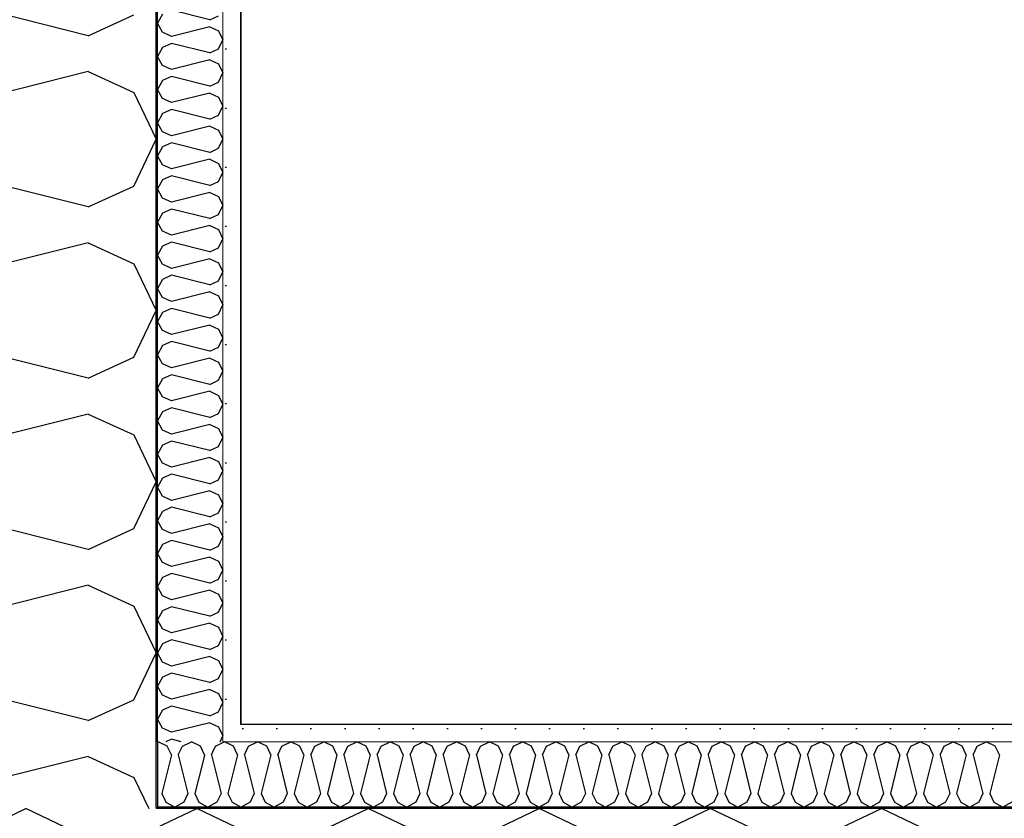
# Model space of a CAD drawing. Header units: millimetres. Extents: x -5000 to 341424, y -9235 to 550260.
# Tile 8 of 236: x 277749 to 278471, y 348012 to 348597. Entities that reach past the tile are written whole.
import ezdxf
from ezdxf.enums import TextEntityAlignment as Align

# ---------------------------------------------------------------- set-up
doc = ezdxf.new("R2010")
doc.units = ezdxf.units.MM
doc.header["$LTSCALE"] = 0.5
doc.header["$MEASUREMENT"] = 0
doc.linetypes.add('PLINE', pattern=[0])
for name, color, linetype in [('232- Ikke-bærende yttervegger (Skravur)(Nye konstruksjoner)', 7, 'Continuous'), ('232- Ikke-bærende yttervegger(Nye konstruksjoner)', 7, 'Continuous'), ('842-M___1_50 Målsetting bygning', 7, 'Continuous'), ('862- M___Nettoareal(Nye konstruksjoner)', 7, 'Continuous'), ('862- M___Nettoareal(Polylinje)(Nye konstruksjoner)', 7, 'Continuous'), ('862- M___Nettoareal(Tekst)(Nye konstruksjoner)', 7, 'Continuous')]:
    doc.layers.add(name, color=color, linetype=linetype)
doc.layers.add('236- Innvendig kledning og overflate(Nye konstruksjoner)', color=7, linetype='Continuous', lineweight=0)
doc.styles.add('GENERATED_STYLE_1', font='txt')
doc.styles.add('GENERATED_STYLE_3', font='arial.ttf')
doc.dimstyles.new('GENERATED_STYLE__2', dxfattribs={"dimtxt": 100, "dimasz": 95, "dimexe": 0.18, "dimexo": 0.0625, "dimgap": 0, "dimtad": 1, "dimtih": 1, "dimtoh": 1, "dimdec": 0, "dimzin": 0, "dimdsep": 46, "dimtxsty": 'GENERATED_STYLE_3', "dimblk": 'ARROWHEAD_6', "dimblk1": 'ARROWHEAD_6', "dimblk2": 'ARROWHEAD_6', "dimcen": 0.09, "dimse1": 1, "dimse2": 1, "dimclrd": 256, "dimclre": 256, "dimclrt": 256, "dimadec": 1, "dimazin": 0, "dimtfac": 1, "dimtdec": 4, "dimtmove": 0, "dimatfit": 3, "dimfxl": 1, "dimtolj": 1, "dimtzin": 0, "dimarcsym": 0})
doc.dimstyles.new('GENERATED_STYLE__4', dxfattribs={"dimtxt": 100, "dimasz": 95, "dimexe": 0.18, "dimexo": 0.0625, "dimgap": 0, "dimtad": 1, "dimdec": 0, "dimzin": 0, "dimdsep": 46, "dimtxsty": 'GENERATED_STYLE_3', "dimblk": 'ARROWHEAD_6', "dimblk1": 'ARROWHEAD_6', "dimblk2": 'ARROWHEAD_6', "dimcen": 0.09, "dimse1": 1, "dimse2": 1, "dimclrd": 256, "dimclre": 256, "dimclrt": 256, "dimadec": 1, "dimazin": 0, "dimtfac": 1, "dimtdec": 4, "dimtmove": 0, "dimatfit": 3, "dimfxl": 1, "dimtolj": 1, "dimtzin": 0, "dimarcsym": 0})
pattern_1 = [(0, (0, 0), (0, 43.30127), [0, -25]), (0, (12.5, 21.65), (0, 43.30127), [0, -25])]

# ---------------------------------------------------------------- blocks, each defined once
blk = doc.blocks.new('LEILIGHET 4__1', base_point=(283768.57, 348580.68))
at = {"layer": '862- M___Nettoareal(Polylinje)(Nye konstruksjoner)', "flags": 128}
blk.add_lwpolyline([(286041.01, 356380.68), (277911.01, 356380.68), (277911.01, 348080.68), (281226.01, 348080.68), (281226.01, 349780.68), (286041.01, 349780.68)], close=True, dxfattribs=at)
at = {"layer": '862- M___Nettoareal(Tekst)(Nye konstruksjoner)', "style": 'GENERATED_STYLE_1'}
for tag, p in [('DUMMY_861', (280027.46, 358559.56)), ('ROOM_NAME', (279287.32, 358509.74)), ('DUMMY_862', (279287.32, 358371.32))]:
    blk.add_attdef(tag, text='', height=100, dxfattribs=at).set_placement(p, align=Align.TOP_LEFT)
blk = doc.blocks.new('*X43')
at = {"layer": '232- Ikke-bærende yttervegger (Skravur)(Nye konstruksjoner)', "linetype": 'PLINE'}
for p, q in [((277850.01, 348067.4), (277850.6, 348067.68)), ((277857.23, 348064.54), (277850.6, 348067.68)), ((277860.19, 348058.04), (277857.23, 348064.54)), ((277865.29, 348058.04), (277868.25, 348064.54)), ((277868.25, 348064.54), (277874.88, 348067.68)), ((277881.51, 348064.54), (277874.88, 348067.68)), ((277884.47, 348058.04), (277881.51, 348064.54)), ((277890.58, 348060.25), (277892.53, 348064.54)), ((277892.53, 348064.54), (277896.97, 348066.64)), ((277860.19, 348058.04), (277853.15, 348029.88)), ((277865.29, 348058.04), (277869.91, 348039.58)), ((277884.47, 348058.04), (277883.17, 348052.84)), ((277853.15, 348029.88), (277855.36, 348025.03))]:
    blk.add_line(p, q, dxfattribs=at)
blk = doc.blocks.new('*X44')
at = {"layer": '232- Ikke-bærende yttervegger (Skravur)(Nye konstruksjoner)', "linetype": 'PLINE'}
for p, q in [((277601.01, 348005.89), (277628.02, 348018.68)), ((277662.28, 348002.46), (277628.02, 348018.68)), ((277719.22, 348002.46), (277753.48, 348018.68)), ((277787.74, 348002.46), (277753.48, 348018.68)), ((277677.57, 347968.87), (277662.28, 348002.46)), ((277703.93, 347968.87), (277719.22, 348002.46)), ((277801.83, 347971.5), (277787.74, 348002.46)), ((277677.57, 347968.87), (277641.2, 347823.39)), ((277703.93, 347968.87), (277722.98, 347892.65)), ((277601.01, 347878.74), (277614.84, 347823.39)), ((277614.84, 347823.39), (277601.01, 347792.98)), ((277641.2, 347823.39), (277645.12, 347814.79))]:
    blk.add_line(p, q, dxfattribs=at)
blk = doc.blocks.new('*X47')
at = {"layer": '232- Ikke-bærende yttervegger (Skravur)(Nye konstruksjoner)', "linetype": 'PLINE'}
for p, q in [((277896.97, 348066.64), (277898.01, 348067.13)), ((277889.57, 348058.04), (277890.58, 348060.25)), ((277889.57, 348058.04), (277896.61, 348029.88)), ((277883.17, 348052.84), (277877.43, 348029.88)), ((277869.91, 348039.58), (277872.33, 348029.88)), ((277855.36, 348025.03), (277856.11, 348023.38)), ((277872.33, 348029.88), (277869.37, 348023.38)), ((277877.43, 348029.88), (277880.39, 348023.38)), ((277896.61, 348029.88), (277893.65, 348023.38)), ((277856.11, 348023.38), (277862.74, 348019.68)), ((277869.37, 348023.38), (277862.74, 348019.68)), ((277880.39, 348023.38), (277887.02, 348019.68)), ((277893.65, 348023.38), (277887.02, 348019.68))]:
    blk.add_line(p, q, dxfattribs=at)
blk = doc.blocks.new('*X48')
at = {"layer": '232- Ikke-bærende yttervegger (Skravur)(Nye konstruksjoner)', "linetype": 'PLINE'}
for p, q in [((277898.01, 348067.13), (277899.16, 348067.68)), ((277905.79, 348064.54), (277899.16, 348067.68)), ((277908.75, 348058.04), (277905.79, 348064.54)), ((277913.85, 348058.04), (277916.81, 348064.54)), ((277916.81, 348064.54), (277923.44, 348067.68)), ((277930.08, 348064.54), (277923.44, 348067.68)), ((277933.03, 348058.04), (277930.08, 348064.54)), ((277938.14, 348058.04), (277941.09, 348064.54)), ((277941.09, 348064.54), (277947.73, 348067.68)), ((277954.36, 348064.54), (277947.73, 348067.68)), ((277957.32, 348058.04), (277954.36, 348064.54)), ((277962.42, 348058.04), (277965.38, 348064.54)), ((277965.38, 348064.54), (277972.01, 348067.68)), ((277978.64, 348064.54), (277972.01, 348067.68)), ((277981.6, 348058.04), (277978.64, 348064.54)), ((277986.7, 348058.04), (277989.66, 348064.54)), ((277989.66, 348064.54), (277996.29, 348067.68)), ((278002.92, 348064.54), (277996.29, 348067.68)), ((278005.88, 348058.04), (278002.92, 348064.54)), ((278010.98, 348058.04), (278013.94, 348064.54)), ((278013.94, 348064.54), (278020.57, 348067.68)), ((278027.2, 348064.54), (278020.57, 348067.68)), ((278030.16, 348058.04), (278027.2, 348064.54)), ((278035.26, 348058.04), (278038.22, 348064.54)), ((278038.22, 348064.54), (278044.85, 348067.68)), ((278051.48, 348064.54), (278044.85, 348067.68)), ((278054.44, 348058.04), (278051.48, 348064.54)), ((278059.54, 348058.04), (278062.5, 348064.54)), ((278062.5, 348064.54), (278069.13, 348067.68)), ((278075.76, 348064.54), (278069.13, 348067.68)), ((278078.72, 348058.04), (278075.76, 348064.54)), ((278083.82, 348058.04), (278086.78, 348064.54)), ((278086.78, 348064.54), (278093.41, 348067.68)), ((278100.04, 348064.54), (278093.41, 348067.68)), ((278103, 348058.04), (278100.04, 348064.54)), ((278108.1, 348058.04), (278111.06, 348064.54)), ((278111.06, 348064.54), (278117.69, 348067.68)), ((278124.33, 348064.54), (278117.69, 348067.68)), ((278127.28, 348058.04), (278124.33, 348064.54)), ((278132.39, 348058.04), (278135.34, 348064.54)), ((278135.34, 348064.54), (278141.98, 348067.68)), ((278148.61, 348064.54), (278141.98, 348067.68)), ((278151.57, 348058.04), (278148.61, 348064.54)), ((278156.67, 348058.04), (278159.63, 348064.54)), ((278159.63, 348064.54), (278166.26, 348067.68)), ((278172.89, 348064.54), (278166.26, 348067.68)), ((278175.85, 348058.04), (278172.89, 348064.54)), ((278180.95, 348058.04), (278183.91, 348064.54)), ((278183.91, 348064.54), (278190.54, 348067.68)), ((278197.17, 348064.54), (278190.54, 348067.68)), ((278200.13, 348058.04), (278197.17, 348064.54)), ((278205.23, 348058.04), (278208.19, 348064.54)), ((278208.19, 348064.54), (278214.82, 348067.68)), ((278221.45, 348064.54), (278214.82, 348067.68)), ((278224.41, 348058.04), (278221.45, 348064.54)), ((278229.51, 348058.04), (278232.47, 348064.54)), ((278232.47, 348064.54), (278239.1, 348067.68)), ((278245.73, 348064.54), (278239.1, 348067.68)), ((278248.69, 348058.04), (278245.73, 348064.54)), ((278253.79, 348058.04), (278256.75, 348064.54)), ((278256.75, 348064.54), (278263.38, 348067.68)), ((278270.01, 348064.54), (278263.38, 348067.68)), ((278272.97, 348058.04), (278270.01, 348064.54)), ((278278.07, 348058.04), (278281.03, 348064.54)), ((278281.03, 348064.54), (278287.66, 348067.68)), ((278294.29, 348064.54), (278287.66, 348067.68)), ((278297.25, 348058.04), (278294.29, 348064.54)), ((278302.35, 348058.04), (278305.31, 348064.54)), ((278305.31, 348064.54), (278311.94, 348067.68)), ((278318.58, 348064.54), (278311.94, 348067.68)), ((278321.53, 348058.04), (278318.58, 348064.54)), ((278326.64, 348058.04), (278329.6, 348064.54)), ((278329.6, 348064.54), (278336.23, 348067.68)), ((278342.86, 348064.54), (278336.23, 348067.68)), ((278345.82, 348058.04), (278342.86, 348064.54)), ((278350.92, 348058.04), (278353.88, 348064.54)), ((278353.88, 348064.54), (278360.51, 348067.68)), ((278367.14, 348064.54), (278360.51, 348067.68)), ((278370.1, 348058.04), (278367.14, 348064.54)), ((278375.2, 348058.04), (278378.16, 348064.54)), ((278378.16, 348064.54), (278384.79, 348067.68)), ((278391.42, 348064.54), (278384.79, 348067.68)), ((278394.38, 348058.04), (278391.42, 348064.54)), ((278399.48, 348058.04), (278402.44, 348064.54)), ((278402.44, 348064.54), (278409.07, 348067.68)), ((278415.7, 348064.54), (278409.07, 348067.68)), ((278418.66, 348058.04), (278415.7, 348064.54)), ((278423.76, 348058.04), (278426.72, 348064.54)), ((278426.72, 348064.54), (278433.35, 348067.68)), ((278439.98, 348064.54), (278433.35, 348067.68)), ((278442.94, 348058.04), (278439.98, 348064.54)), ((278448.04, 348058.04), (278451, 348064.54)), ((278451, 348064.54), (278457.63, 348067.68)), ((278464.26, 348064.54), (278457.63, 348067.68)), ((278467.22, 348058.04), (278464.26, 348064.54)), ((277908.75, 348058.04), (277901.71, 348029.88)), ((277913.85, 348058.04), (277920.89, 348029.88)), ((277933.03, 348058.04), (277926, 348029.88)), ((277938.14, 348058.04), (277945.17, 348029.88)), ((277957.32, 348058.04), (277950.28, 348029.88)), ((277962.42, 348058.04), (277969.46, 348029.88)), ((277981.6, 348058.04), (277974.56, 348029.88)), ((277986.7, 348058.04), (277993.74, 348029.88)), ((278005.88, 348058.04), (277998.84, 348029.88)), ((278010.98, 348058.04), (278018.02, 348029.88)), ((278030.16, 348058.04), (278023.12, 348029.88)), ((278035.26, 348058.04), (278042.3, 348029.88)), ((278054.44, 348058.04), (278047.4, 348029.88)), ((278059.54, 348058.04), (278066.58, 348029.88)), ((278078.72, 348058.04), (278071.68, 348029.88)), ((278083.82, 348058.04), (278090.86, 348029.88)), ((278103, 348058.04), (278095.96, 348029.88)), ((278108.1, 348058.04), (278115.14, 348029.88)), ((278127.28, 348058.04), (278120.25, 348029.88)), ((278132.39, 348058.04), (278139.43, 348029.88)), ((278151.57, 348058.04), (278144.53, 348029.88)), ((278156.67, 348058.04), (278163.71, 348029.88)), ((278175.85, 348058.04), (278168.81, 348029.88)), ((278180.95, 348058.04), (278187.99, 348029.88)), ((278200.13, 348058.04), (278193.09, 348029.88)), ((278205.23, 348058.04), (278212.27, 348029.88)), ((278224.41, 348058.04), (278217.37, 348029.88)), ((278229.51, 348058.04), (278236.55, 348029.88)), ((278248.69, 348058.04), (278241.65, 348029.88)), ((278253.79, 348058.04), (278260.83, 348029.88)), ((278272.97, 348058.04), (278265.93, 348029.88)), ((278278.07, 348058.04), (278285.11, 348029.88)), ((278297.25, 348058.04), (278290.21, 348029.88)), ((278302.35, 348058.04), (278309.39, 348029.88)), ((278321.53, 348058.04), (278314.5, 348029.88)), ((278326.64, 348058.04), (278333.68, 348029.88)), ((278345.82, 348058.04), (278338.78, 348029.88)), ((278350.92, 348058.04), (278357.96, 348029.88)), ((278370.1, 348058.04), (278363.06, 348029.88)), ((278375.2, 348058.04), (278382.24, 348029.88)), ((278394.38, 348058.04), (278387.34, 348029.88)), ((278399.48, 348058.04), (278406.52, 348029.88)), ((278418.66, 348058.04), (278411.62, 348029.88)), ((278423.76, 348058.04), (278430.8, 348029.88)), ((278442.94, 348058.04), (278435.9, 348029.88)), ((278448.04, 348058.04), (278455.08, 348029.88)), ((278467.22, 348058.04), (278460.18, 348029.88)), ((277901.71, 348029.88), (277904.67, 348023.38)), ((277920.89, 348029.88), (277917.93, 348023.38)), ((277926, 348029.88), (277928.95, 348023.38)), ((277945.17, 348029.88), (277942.22, 348023.38)), ((277950.28, 348029.88), (277953.24, 348023.38)), ((277969.46, 348029.88), (277966.5, 348023.38)), ((277974.56, 348029.88), (277977.52, 348023.38)), ((277993.74, 348029.88), (277990.78, 348023.38)), ((277998.84, 348029.88), (278001.8, 348023.38)), ((278018.02, 348029.88), (278015.06, 348023.38)), ((278023.12, 348029.88), (278026.08, 348023.38)), ((278042.3, 348029.88), (278039.34, 348023.38)), ((278047.4, 348029.88), (278050.36, 348023.38)), ((278066.58, 348029.88), (278063.62, 348023.38)), ((278071.68, 348029.88), (278074.64, 348023.38)), ((278090.86, 348029.88), (278087.9, 348023.38)), ((278095.96, 348029.88), (278098.92, 348023.38)), ((278115.14, 348029.88), (278112.18, 348023.38)), ((278120.25, 348029.88), (278123.2, 348023.38)), ((278139.43, 348029.88), (278136.47, 348023.38)), ((278144.53, 348029.88), (278147.49, 348023.38)), ((278163.71, 348029.88), (278160.75, 348023.38)), ((278168.81, 348029.88), (278171.77, 348023.38)), ((278187.99, 348029.88), (278185.03, 348023.38)), ((278193.09, 348029.88), (278196.05, 348023.38)), ((278212.27, 348029.88), (278209.31, 348023.38)), ((278217.37, 348029.88), (278220.33, 348023.38)), ((278236.55, 348029.88), (278233.59, 348023.38)), ((278241.65, 348029.88), (278244.61, 348023.38)), ((278260.83, 348029.88), (278257.87, 348023.38)), ((278265.93, 348029.88), (278268.89, 348023.38)), ((278285.11, 348029.88), (278282.15, 348023.38)), ((278290.21, 348029.88), (278293.17, 348023.38)), ((278309.39, 348029.88), (278306.44, 348023.38)), ((278314.5, 348029.88), (278317.45, 348023.38)), ((278333.68, 348029.88), (278330.72, 348023.38)), ((278338.78, 348029.88), (278341.74, 348023.38)), ((278357.96, 348029.88), (278355, 348023.38)), ((278363.06, 348029.88), (278366.02, 348023.38)), ((278382.24, 348029.88), (278379.28, 348023.38)), ((278387.34, 348029.88), (278390.3, 348023.38)), ((278406.52, 348029.88), (278403.56, 348023.38)), ((278411.62, 348029.88), (278414.58, 348023.38)), ((278430.8, 348029.88), (278427.84, 348023.38)), ((278435.9, 348029.88), (278438.86, 348023.38)), ((278455.08, 348029.88), (278452.12, 348023.38)), ((278460.18, 348029.88), (278463.14, 348023.38)), ((277904.67, 348023.38), (277911.3, 348019.68)), ((277917.93, 348023.38), (277911.3, 348019.68)), ((277928.95, 348023.38), (277935.59, 348019.68)), ((277942.22, 348023.38), (277935.59, 348019.68)), ((277953.24, 348023.38), (277959.87, 348019.68)), ((277966.5, 348023.38), (277959.87, 348019.68)), ((277977.52, 348023.38), (277984.15, 348019.68)), ((277990.78, 348023.38), (277984.15, 348019.68)), ((278001.8, 348023.38), (278008.43, 348019.68)), ((278015.06, 348023.38), (278008.43, 348019.68)), ((278026.08, 348023.38), (278032.71, 348019.68)), ((278039.34, 348023.38), (278032.71, 348019.68)), ((278050.36, 348023.38), (278056.99, 348019.68)), ((278063.62, 348023.38), (278056.99, 348019.68)), ((278074.64, 348023.38), (278081.27, 348019.68)), ((278087.9, 348023.38), (278081.27, 348019.68)), ((278098.92, 348023.38), (278105.55, 348019.68)), ((278112.18, 348023.38), (278105.55, 348019.68)), ((278123.2, 348023.38), (278129.84, 348019.68)), ((278136.47, 348023.38), (278129.84, 348019.68)), ((278147.49, 348023.38), (278154.12, 348019.68)), ((278160.75, 348023.38), (278154.12, 348019.68)), ((278171.77, 348023.38), (278178.4, 348019.68)), ((278185.03, 348023.38), (278178.4, 348019.68)), ((278196.05, 348023.38), (278202.68, 348019.68)), ((278209.31, 348023.38), (278202.68, 348019.68)), ((278220.33, 348023.38), (278226.96, 348019.68)), ((278233.59, 348023.38), (278226.96, 348019.68)), ((278244.61, 348023.38), (278251.24, 348019.68)), ((278257.87, 348023.38), (278251.24, 348019.68)), ((278268.89, 348023.38), (278275.52, 348019.68)), ((278282.15, 348023.38), (278275.52, 348019.68)), ((278293.17, 348023.38), (278299.8, 348019.68)), ((278306.44, 348023.38), (278299.8, 348019.68)), ((278317.45, 348023.38), (278324.09, 348019.68)), ((278330.72, 348023.38), (278324.09, 348019.68)), ((278341.74, 348023.38), (278348.37, 348019.68)), ((278355, 348023.38), (278348.37, 348019.68)), ((278366.02, 348023.38), (278372.65, 348019.68)), ((278379.28, 348023.38), (278372.65, 348019.68)), ((278390.3, 348023.38), (278396.93, 348019.68)), ((278403.56, 348023.38), (278396.93, 348019.68)), ((278414.58, 348023.38), (278421.21, 348019.68)), ((278427.84, 348023.38), (278421.21, 348019.68)), ((278438.86, 348023.38), (278445.49, 348019.68)), ((278452.12, 348023.38), (278445.49, 348019.68)), ((278463.14, 348023.38), (278469.77, 348019.68)), ((278476.4, 348023.38), (278469.77, 348019.68))]:
    blk.add_line(p, q, dxfattribs=at)
blk = doc.blocks.new('*X52')
at = {"layer": '232- Ikke-bærende yttervegger (Skravur)(Nye konstruksjoner)', "linetype": 'PLINE'}
for p, q in [((277849.01, 348004.52), (277878.93, 348018.68)), ((277913.19, 348002.46), (277878.93, 348018.68)), ((277970.12, 348002.46), (278004.38, 348018.68)), ((278038.64, 348002.46), (278004.38, 348018.68)), ((278095.58, 348002.46), (278129.84, 348018.68)), ((278164.1, 348002.46), (278129.84, 348018.68)), ((278221.03, 348002.46), (278255.29, 348018.68)), ((278289.55, 348002.46), (278255.29, 348018.68)), ((278346.48, 348002.46), (278380.74, 348018.68)), ((278415, 348002.46), (278380.74, 348018.68))]:
    blk.add_line(p, q, dxfattribs=at)
blk = doc.blocks.new('*X333')
at = {"layer": '232- Ikke-bærende yttervegger (Skravur)(Nye konstruksjoner)', "linetype": 'PLINE'}
for p, q in [((277888.37, 348596.64), (277860.21, 348603.68)), ((277853.71, 348600.72), (277850.01, 348594.09)), ((277888.37, 348596.64), (277894.87, 348599.6)), ((277853.71, 348587.46), (277850.01, 348594.09)), ((277888.37, 348591.54), (277860.21, 348584.5)), ((277888.37, 348591.54), (277894.87, 348588.58)), ((277894.87, 348588.58), (277898.01, 348581.95)), ((277860.21, 348584.5), (277853.71, 348587.46)), ((277894.87, 348575.32), (277898.01, 348581.95)), ((277853.71, 348576.44), (277850.01, 348569.81)), ((277860.21, 348579.4), (277853.71, 348576.44)), ((277888.37, 348572.36), (277860.21, 348579.4)), ((277888.37, 348572.36), (277894.87, 348575.32)), ((277853.71, 348563.18), (277850.01, 348569.81)), ((277888.37, 348567.26), (277860.21, 348560.22)), ((277888.37, 348567.26), (277894.87, 348564.3)), ((277860.21, 348560.22), (277853.71, 348563.18)), ((277894.87, 348564.3), (277898.01, 348557.67)), ((277853.71, 348552.16), (277850.01, 348545.53)), ((277860.21, 348555.12), (277853.71, 348552.16)), ((277888.37, 348548.08), (277860.21, 348555.12)), ((277894.87, 348551.03), (277898.01, 348557.67)), ((277853.71, 348538.89), (277850.01, 348545.53)), ((277888.37, 348548.08), (277894.87, 348551.03)), ((277860.21, 348535.94), (277853.71, 348538.89)), ((277888.37, 348542.97), (277860.21, 348535.94)), ((277888.37, 348542.97), (277894.87, 348540.02)), ((277894.87, 348540.02), (277898.01, 348533.38)), ((277860.21, 348530.83), (277853.71, 348527.87)), ((277888.37, 348523.79), (277860.21, 348530.83)), ((277894.87, 348526.75), (277898.01, 348533.38)), ((277853.71, 348527.87), (277850.01, 348521.24)), ((277888.37, 348523.79), (277894.87, 348526.75)), ((277853.71, 348514.61), (277850.01, 348521.24)), ((277888.37, 348518.69), (277860.21, 348511.65)), ((277888.37, 348518.69), (277894.87, 348515.73)), ((277894.87, 348515.73), (277898.01, 348509.1)), ((277860.21, 348511.65), (277853.71, 348514.61)), ((277894.87, 348502.47), (277898.01, 348509.1)), ((277853.71, 348503.59), (277850.01, 348496.96)), ((277860.21, 348506.55), (277853.71, 348503.59)), ((277888.37, 348499.51), (277860.21, 348506.55)), ((277888.37, 348499.51), (277894.87, 348502.47)), ((277853.71, 348490.33), (277850.01, 348496.96)), ((277888.37, 348494.41), (277860.21, 348487.37)), ((277888.37, 348494.41), (277894.87, 348491.45)), ((277860.21, 348487.37), (277853.71, 348490.33)), ((277894.87, 348491.45), (277898.01, 348484.82)), ((277860.21, 348482.27), (277853.71, 348479.31)), ((277888.37, 348475.23), (277860.21, 348482.27)), ((277894.87, 348478.19), (277898.01, 348484.82)), ((277853.71, 348479.31), (277850.01, 348472.68)), ((277853.71, 348466.05), (277850.01, 348472.68)), ((277888.37, 348475.23), (277894.87, 348478.19)), ((277860.21, 348463.09), (277853.71, 348466.05)), ((277888.37, 348470.13), (277860.21, 348463.09)), ((277888.37, 348470.13), (277894.87, 348467.17)), ((277894.87, 348467.17), (277898.01, 348460.54)), ((277860.21, 348457.99), (277853.71, 348455.03)), ((277888.37, 348450.95), (277860.21, 348457.99)), ((277894.87, 348453.91), (277898.01, 348460.54)), ((277853.71, 348455.03), (277850.01, 348448.4)), ((277888.37, 348450.95), (277894.87, 348453.91)), ((277853.71, 348441.77), (277850.01, 348448.4)), ((277888.37, 348445.85), (277860.21, 348438.81)), ((277888.37, 348445.85), (277894.87, 348442.89)), ((277860.21, 348438.81), (277853.71, 348441.77)), ((277894.87, 348442.89), (277898.01, 348436.26)), ((277894.87, 348429.63), (277898.01, 348436.26)), ((277853.71, 348430.75), (277850.01, 348424.12)), ((277860.21, 348433.71), (277853.71, 348430.75)), ((277888.37, 348426.67), (277860.21, 348433.71)), ((277888.37, 348426.67), (277894.87, 348429.63)), ((277853.71, 348417.49), (277850.01, 348424.12)), ((277860.21, 348414.53), (277853.71, 348417.49)), ((277888.37, 348421.57), (277860.21, 348414.53)), ((277888.37, 348421.57), (277894.87, 348418.61)), ((277894.87, 348418.61), (277898.01, 348411.98)), ((277860.21, 348409.43), (277853.71, 348406.47)), ((277888.37, 348402.39), (277860.21, 348409.43)), ((277894.87, 348405.35), (277898.01, 348411.98)), ((277853.71, 348406.47), (277850.01, 348399.84)), ((277888.37, 348402.39), (277894.87, 348405.35)), ((277853.71, 348393.21), (277850.01, 348399.84)), ((277860.21, 348390.25), (277853.71, 348393.21)), ((277888.37, 348397.29), (277860.21, 348390.25)), ((277888.37, 348397.29), (277894.87, 348394.33)), ((277894.87, 348394.33), (277898.01, 348387.7)), ((277894.87, 348381.07), (277898.01, 348387.7)), ((277853.71, 348382.19), (277850.01, 348375.56)), ((277860.21, 348385.15), (277853.71, 348382.19)), ((277888.37, 348378.11), (277860.21, 348385.15)), ((277888.37, 348378.11), (277894.87, 348381.07)), ((277853.71, 348368.93), (277850.01, 348375.56)), ((277888.37, 348373.01), (277860.21, 348365.97)), ((277888.37, 348373.01), (277894.87, 348370.05)), ((277860.21, 348365.97), (277853.71, 348368.93)), ((277894.87, 348370.05), (277898.01, 348363.42)), ((277853.71, 348357.91), (277850.01, 348351.28)), ((277860.21, 348360.87), (277853.71, 348357.91)), ((277888.37, 348353.83), (277860.21, 348360.87)), ((277888.37, 348353.83), (277894.87, 348356.78)), ((277894.87, 348356.78), (277898.01, 348363.42)), ((277853.71, 348344.64), (277850.01, 348351.28)), ((277860.21, 348341.69), (277853.71, 348344.64)), ((277888.37, 348348.72), (277860.21, 348341.69)), ((277888.37, 348348.72), (277894.87, 348345.77)), ((277894.87, 348345.77), (277898.01, 348339.13)), ((277860.21, 348336.58), (277853.71, 348333.62)), ((277888.37, 348329.54), (277860.21, 348336.58)), ((277894.87, 348332.5), (277898.01, 348339.13)), ((277853.71, 348333.62), (277850.01, 348326.99)), ((277888.37, 348329.54), (277894.87, 348332.5)), ((277853.71, 348320.36), (277850.01, 348326.99)), ((277888.37, 348324.44), (277860.21, 348317.4)), ((277888.37, 348324.44), (277894.87, 348321.48)), ((277894.87, 348321.48), (277898.01, 348314.85)), ((277860.21, 348317.4), (277853.71, 348320.36)), ((277894.87, 348308.22), (277898.01, 348314.85)), ((277853.71, 348309.34), (277850.01, 348302.71)), ((277860.21, 348312.3), (277853.71, 348309.34)), ((277888.37, 348305.26), (277860.21, 348312.3)), ((277888.37, 348305.26), (277894.87, 348308.22)), ((277853.71, 348296.08), (277850.01, 348302.71)), ((277888.37, 348300.16), (277860.21, 348293.12)), ((277888.37, 348300.16), (277894.87, 348297.2)), ((277860.21, 348293.12), (277853.71, 348296.08)), ((277894.87, 348297.2), (277898.01, 348290.57)), ((277853.71, 348285.06), (277850.01, 348278.43)), ((277860.21, 348288.02), (277853.71, 348285.06)), ((277888.37, 348280.98), (277860.21, 348288.02)), ((277894.87, 348283.94), (277898.01, 348290.57)), ((277853.71, 348271.8), (277850.01, 348278.43)), ((277888.37, 348280.98), (277894.87, 348283.94)), ((277860.21, 348268.84), (277853.71, 348271.8)), ((277888.37, 348275.88), (277860.21, 348268.84)), ((277888.37, 348275.88), (277894.87, 348272.92)), ((277894.87, 348272.92), (277898.01, 348266.29)), ((277860.21, 348263.74), (277853.71, 348260.78)), ((277888.37, 348256.7), (277860.21, 348263.74)), ((277894.87, 348259.66), (277898.01, 348266.29)), ((277853.71, 348260.78), (277850.01, 348254.15)), ((277888.37, 348256.7), (277894.87, 348259.66)), ((277853.71, 348247.52), (277850.01, 348254.15)), ((277888.37, 348251.6), (277860.21, 348244.56)), ((277888.37, 348251.6), (277894.87, 348248.64)), ((277894.87, 348248.64), (277898.01, 348242.01)), ((277860.21, 348244.56), (277853.71, 348247.52)), ((277894.87, 348235.38), (277898.01, 348242.01)), ((277853.71, 348236.5), (277850.01, 348229.87)), ((277860.21, 348239.46), (277853.71, 348236.5)), ((277888.37, 348232.42), (277860.21, 348239.46)), ((277888.37, 348232.42), (277894.87, 348235.38)), ((277853.71, 348223.24), (277850.01, 348229.87)), ((277888.37, 348227.32), (277860.21, 348220.28)), ((277888.37, 348227.32), (277894.87, 348224.36)), ((277860.21, 348220.28), (277853.71, 348223.24)), ((277894.87, 348224.36), (277898.01, 348217.73)), ((277860.21, 348215.18), (277853.71, 348212.22)), ((277888.37, 348208.14), (277860.21, 348215.18)), ((277894.87, 348211.1), (277898.01, 348217.73)), ((277853.71, 348212.22), (277850.01, 348205.59)), ((277853.71, 348198.96), (277850.01, 348205.59)), ((277888.37, 348208.14), (277894.87, 348211.1)), ((277860.21, 348196), (277853.71, 348198.96)), ((277888.37, 348203.04), (277860.21, 348196)), ((277888.37, 348203.04), (277894.87, 348200.08)), ((277894.87, 348200.08), (277898.01, 348193.45)), ((277860.21, 348190.9), (277853.71, 348187.94)), ((277888.37, 348183.86), (277860.21, 348190.9)), ((277894.87, 348186.82), (277898.01, 348193.45)), ((277853.71, 348187.94), (277850.01, 348181.31)), ((277888.37, 348183.86), (277894.87, 348186.82)), ((277853.71, 348174.68), (277850.01, 348181.31)), ((277888.37, 348178.76), (277860.21, 348171.72)), ((277888.37, 348178.76), (277894.87, 348175.8)), ((277860.21, 348171.72), (277853.71, 348174.68)), ((277894.87, 348175.8), (277898.01, 348169.17)), ((277894.87, 348162.53), (277898.01, 348169.17)), ((277853.71, 348163.66), (277850.01, 348157.02)), ((277860.21, 348166.61), (277853.71, 348163.66)), ((277888.37, 348159.58), (277860.21, 348166.61)), ((277888.37, 348159.58), (277894.87, 348162.53)), ((277853.71, 348150.39), (277850.01, 348157.02)), ((277860.21, 348147.43), (277853.71, 348150.39)), ((277888.37, 348154.47), (277860.21, 348147.43)), ((277888.37, 348154.47), (277894.87, 348151.52)), ((277894.87, 348151.52), (277898.01, 348144.88)), ((277860.21, 348142.33), (277853.71, 348139.37)), ((277888.37, 348135.29), (277860.21, 348142.33)), ((277894.87, 348138.25), (277898.01, 348144.88)), ((277853.71, 348139.37), (277850.01, 348132.74)), ((277888.37, 348135.29), (277894.87, 348138.25)), ((277853.71, 348126.11), (277850.01, 348132.74)), ((277860.21, 348123.15), (277853.71, 348126.11)), ((277888.37, 348130.19), (277860.21, 348123.15)), ((277888.37, 348130.19), (277894.87, 348127.23)), ((277894.87, 348127.23), (277898.01, 348120.6)), ((277894.87, 348113.97), (277898.01, 348120.6)), ((277853.71, 348115.09), (277850.01, 348108.46)), ((277860.21, 348118.05), (277853.71, 348115.09)), ((277888.37, 348111.01), (277860.21, 348118.05)), ((277888.37, 348111.01), (277894.87, 348113.97)), ((277853.71, 348101.83), (277850.01, 348108.46)), ((277888.37, 348105.91), (277860.21, 348098.87)), ((277888.37, 348105.91), (277894.87, 348102.95)), ((277860.21, 348098.87), (277853.71, 348101.83)), ((277894.87, 348102.95), (277898.01, 348096.32)), ((277853.71, 348090.81), (277850.01, 348084.18)), ((277860.21, 348093.77), (277853.71, 348090.81)), ((277888.37, 348086.73), (277860.21, 348093.77)), ((277888.37, 348086.73), (277894.87, 348089.69)), ((277894.87, 348089.69), (277898.01, 348096.32)), ((277853.71, 348077.55), (277850.01, 348084.18)), ((277860.21, 348074.59), (277853.71, 348077.55)), ((277888.37, 348081.63), (277860.21, 348074.59)), ((277888.37, 348081.63), (277894.87, 348078.67)), ((277894.87, 348078.67), (277898.01, 348072.04)), ((277860.21, 348069.49), (277856.22, 348067.68)), ((277867.46, 348067.68), (277860.21, 348069.49)), ((277895.94, 348067.68), (277898.01, 348072.04))]:
    blk.add_line(p, q, dxfattribs=at)
blk = doc.blocks.new('*X335')
at = {"layer": '232- Ikke-bærende yttervegger (Skravur)(Nye konstruksjoner)', "linetype": 'PLINE'}
for p, q in [((277799.2, 348585.01), (277653.72, 348621.38)), ((277799.2, 348585.01), (277832.79, 348600.3)), ((277799.2, 348558.65), (277653.72, 348522.28)), ((277799.2, 348558.65), (277832.79, 348543.36)), ((277832.79, 348543.36), (277849.01, 348509.1)), ((277832.79, 348474.84), (277849.01, 348509.1)), ((277799.2, 348459.56), (277653.72, 348495.92)), ((277799.2, 348459.56), (277832.79, 348474.84)), ((277799.2, 348433.2), (277653.72, 348396.83)), ((277799.2, 348433.2), (277832.79, 348417.91)), ((277832.79, 348417.91), (277849.01, 348383.65)), ((277832.79, 348349.39), (277849.01, 348383.65)), ((277799.2, 348334.1), (277653.72, 348370.47)), ((277799.2, 348334.1), (277832.79, 348349.39)), ((277799.2, 348307.74), (277653.72, 348271.38)), ((277799.2, 348307.74), (277832.79, 348292.46)), ((277832.79, 348292.46), (277849.01, 348258.2)), ((277832.79, 348223.94), (277849.01, 348258.2)), ((277799.2, 348208.65), (277653.72, 348245.02)), ((277799.2, 348208.65), (277832.79, 348223.94)), ((277799.2, 348182.29), (277653.72, 348145.92)), ((277799.2, 348182.29), (277832.79, 348167)), ((277832.79, 348167), (277849.01, 348132.74)), ((277832.79, 348098.48), (277849.01, 348132.74)), ((277799.2, 348083.2), (277653.72, 348119.56)), ((277799.2, 348083.2), (277832.79, 348098.48)), ((277799.2, 348056.84), (277653.72, 348020.47)), ((277799.2, 348056.84), (277832.79, 348041.55)), ((277832.79, 348041.55), (277843.62, 348018.68))]:
    blk.add_line(p, q, dxfattribs=at)
blk = doc.blocks.new('*D737')
at = {"layer": '842-M___1_50 Målsetting bygning', "linetype": 'PLINE'}
for p, q in [((276666.2, 349222.68), (276766.2, 349122.68)), ((276809.95, 349172.68), (276622.45, 349172.68)), ((276716.2, 347770.68), (276716.2, 349172.68)), ((276666.2, 347820.68), (276766.2, 347720.68)), ((276809.95, 347770.68), (276622.45, 347770.68)), ((276716.2, 347695.68), (276716.2, 347770.68))]:
    blk.add_line(p, q, dxfattribs=at)
at = {"layer": '842-M___1_50 Målsetting bygning', "insert": (276696.2, 348300.08), "char_height": 100, "attachment_point": 7, "rotation": 90, "style": 'GENERATED_STYLE_3'}
blk.add_mtext('\\A1;{\\pql;\\fArial|b0|i0|c0|p0;\\W1.000000;1\xa0402}', dxfattribs=at)
blk = doc.blocks.new('ARROWHEAD_6')
at = {"linetype": 'Continuous'}
for p, q in [((-0.5, -0.5), (0.5, 0.5)), ((0, 0), (-1, 0))]:
    blk.add_line(p, q, dxfattribs=at)
blk = doc.blocks.new('*D875')
at = {"layer": '842-M___1_50 Målsetting bygning', "linetype": 'PLINE'}
for p, q in [((277849.01, 343393.99), (277849.01, 343206.49)), ((281288.01, 343393.99), (281288.01, 343206.49)), ((277799.01, 343250.24), (277899.01, 343350.24)), ((281238.01, 343250.24), (281338.01, 343350.24)), ((281288.01, 343300.24), (277849.01, 343300.24))]:
    blk.add_line(p, q, dxfattribs=at)
at = {"layer": '842-M___1_50 Målsetting bygning', "insert": (279396.91, 343320.24), "char_height": 100, "attachment_point": 7, "style": 'GENERATED_STYLE_3'}
blk.add_mtext('\\A1;{\\pql;\\fArial|b0|i0|c0|p0;\\W1.000000;3\xa0439}', dxfattribs=at)
blk = doc.blocks.new('*D876')
at = {"layer": '842-M___1_50 Målsetting bygning', "linetype": 'PLINE'}
for p, q in [((277601.01, 343393.99), (277601.01, 343206.49)), ((277849.01, 343393.99), (277849.01, 343206.49)), ((277651.01, 343350.24), (277551.01, 343250.24)), ((277799.01, 343250.24), (277899.01, 343350.24)), ((277601.01, 343300.24), (277526.01, 343300.24)), ((277849.01, 343300.24), (277601.01, 343300.24))]:
    blk.add_line(p, q, dxfattribs=at)
at = {"layer": '842-M___1_50 Målsetting bygning', "insert": (277610.6, 343320.24), "char_height": 100, "attachment_point": 7, "style": 'GENERATED_STYLE_3'}
blk.add_mtext('\\A1;{\\pql;\\fArial|b0|i0|c0|p0;\\W1.000000;248}', dxfattribs=at)
blk = doc.blocks.new('SOV__39', base_point=(279477.11, 350061.01))
at = {"layer": '862- M___Nettoareal(Polylinje)(Nye konstruksjoner)', "linetype": 'PLINE', "flags": 128}
blk.add_lwpolyline([(281226.01, 351152.65), (277911.01, 351152.65), (277911, 348080.68), (281226.01, 348080.68)], close=True, dxfattribs=at)
at = {"layer": '862- M___Nettoareal(Tekst)(Nye konstruksjoner)', "style": 'GENERATED_STYLE_1'}
for tag, p in [('DUMMY_861', (279701.24, 350249.24)), ('ROOM_NAME', (279252.98, 350199.43)), ('DUMMY_862', (279252.98, 350061.01))]:
    blk.add_attdef(tag, text='', height=100, dxfattribs=at).set_placement(p, align=Align.TOP_LEFT)

msp = doc.modelspace()

# ---------------------------------------------------------------- hatches: boundary and pattern name
at = {"layer": '232- Ikke-bærende yttervegger (Skravur)(Nye konstruksjoner)', "linetype": 'Continuous'}
for points in [[(277849.01, 348019.68), (277850.01, 348019.68), (277850.01, 349172.68), (277849.01, 349172.68)], [(277849.01, 348019.68), (277849.01, 348018.68), (277850.01, 348019.68)], [(277850.01, 348019.68), (277849.01, 348018.68), (277850.01, 348018.68)], [(277850.01, 348019.68), (277850.01, 348018.68), (280066.01, 348018.68), (280066.01, 348019.68)]]:
    msp.add_hatch(color=256, dxfattribs=at).paths.add_polyline_path(points)
h = msp.add_hatch(dxfattribs=at)
h.set_pattern_fill('Prikker_tett', color=256, style=0, pattern_type=2)
h.set_pattern_definition(pattern_1)
h.paths.add_polyline_path([(277898.01, 348080.68), (277911.01, 348080.68), (277911.01, 349172.68), (277898.01, 349172.68)])
h = msp.add_hatch(dxfattribs=at)
h.set_pattern_fill('Prikker_tett', color=256, style=0, pattern_type=2)
h.set_pattern_definition(pattern_1)
h.paths.add_polyline_path([(277898.01, 348080.68), (277898.01, 348067.68), (277911.01, 348080.68)])
h = msp.add_hatch(dxfattribs=at)
h.set_pattern_fill('Prikker_tett', color=256, style=0, pattern_type=2)
h.set_pattern_definition(pattern_1)
h.paths.add_polyline_path([(277911.01, 348080.68), (277898.01, 348067.68), (277911.01, 348067.68)])
h = msp.add_hatch(dxfattribs=at)
h.set_pattern_fill('Prikker_tett', color=256, style=0, pattern_type=2)
h.set_pattern_definition(pattern_1)
h.paths.add_polyline_path([(277911.01, 348067.68), (280066.01, 348067.68), (280066.01, 348080.68), (277911.01, 348080.68)])

# ---------------------------------------------------------------- linework, layer by layer
at = {"layer": '232- Ikke-bærende yttervegger(Nye konstruksjoner)', "linetype": 'PLINE'}
for p, q in [((277849.01, 348019.68), (277849.01, 349172.68)), ((277850.01, 348067.68), (277850.01, 349172.68)), ((277850.01, 348067.68), (277850.01, 348019.68)), ((277850.01, 348067.68), (277850.01, 348019.68)), ((277849.01, 348019.68), (277849.01, 348018.68)), ((277849.01, 348019.68), (277849.01, 348018.68)), ((280066.01, 348018.68), (277849.01, 348018.68)), ((280066.01, 348019.68), (277850.01, 348019.68))]:
    msp.add_line(p, q, dxfattribs=at)
at = {"layer": '236- Innvendig kledning og overflate(Nye konstruksjoner)', "linetype": 'PLINE'}
for p, q in [((277898.01, 348080.68), (277898.01, 349172.68)), ((277898.01, 348080.68), (277898.01, 348067.68)), ((277898.01, 348080.68), (277898.01, 348067.68)), ((280066.01, 348067.68), (277898.01, 348067.68))]:
    msp.add_line(p, q, dxfattribs=at)
at = {"layer": '236- Innvendig kledning og overflate(Nye konstruksjoner)', "linetype": 'PLINE', "flags": 128}
for points in [[(277911.01, 348080.68), (277911.01, 349172.68)], [(280066.01, 348080.68), (277911.01, 348080.68)]]:
    msp.add_lwpolyline(points, dxfattribs=at)

# ---------------------------------------------------------------- block references
at = {"layer": '232- Ikke-bærende yttervegger(Nye konstruksjoner)'}
for name in ['*X335', '*X333', '*X43', '*X47', '*X48', '*X44', '*X52']:
    msp.add_blockref(name, (0, 0), dxfattribs=at)
at = {"layer": '862- M___Nettoareal(Nye konstruksjoner)', "linetype": 'Continuous'}
for name, p in [('LEILIGHET 4__1', (283768.57, 348580.68)), ('SOV__39', (279477.11, 350061.01))]:
    msp.add_blockref(name, p, dxfattribs=at)

# ---------------------------------------------------------------- dimensions: what is measured, and where the dimension line sits
at = {"layer": '842-M___1_50 Målsetting bygning', "linetype": 'Continuous'}
for base, p1, p2, picture, middle in [((277601.01, 343300.24), (277849.01, 352230.66), (277601.01, 352230.66), '*D876', (277724.75, 343370.24)), ((277849.01, 343300.24), (281288.01, 348868.68), (277849.01, 352230.66), '*D875', (279568.45, 343370.24))]:
    dim = msp.add_linear_dim(base=base, p1=p1, p2=p2, angle=180, dimstyle='GENERATED_STYLE__2', dxfattribs=at)
    dim.commit()
    dim.dimension.update_dxf_attribs({"geometry": picture, "text_midpoint": middle, "dimtype": 160})
dim = msp.add_linear_dim(base=(276716.2, 349172.68), p1=(279568.51, 347770.68), p2=(277911.01, 349172.68), angle=90, dimstyle='GENERATED_STYLE__4', dxfattribs=at)
dim.commit()
dim.dimension.update_dxf_attribs({"geometry": '*D737', "text_midpoint": (276646.2, 348471.62), "dimtype": 160, "text_rotation": 90})

doc.saveas('drawing.dxf')
